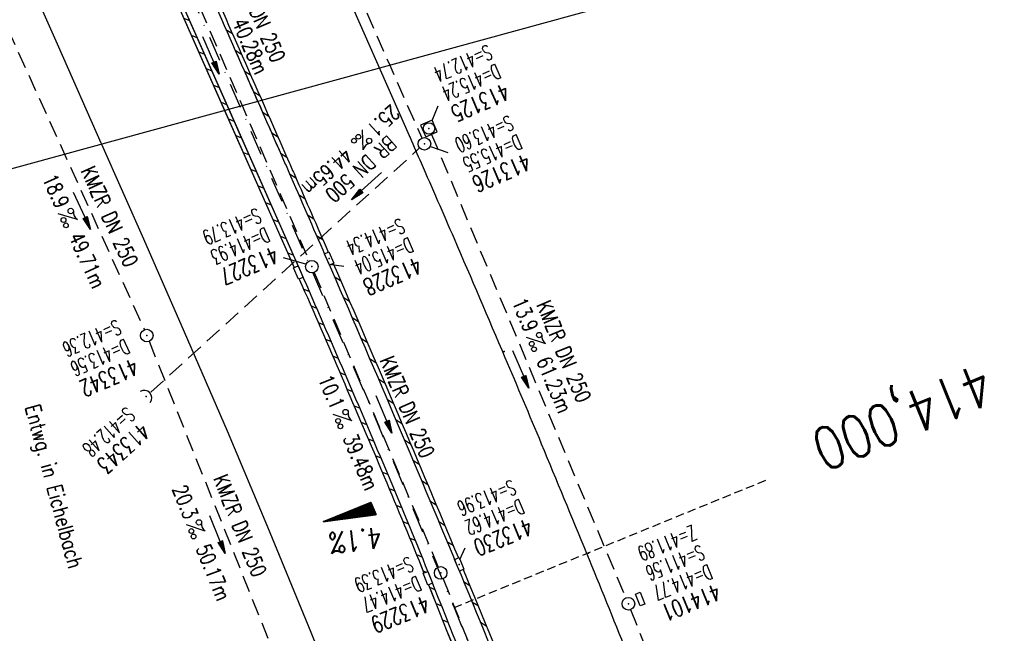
# Model space of a CAD drawing. Extents: x 447258 to 447844, y 441190 to 442763.
# Tile 4 of 30: x 447634 to 447751, y 441347 to 441420. Entities that reach past the tile are written whole.
import ezdxf
from ezdxf.enums import TextEntityAlignment as Align

# ---------------------------------------------------------------- set-up
doc = ezdxf.new("R2010")
doc.units = 0
doc.header["$LTSCALE"] = 2
doc.header["$MEASUREMENT"] = 0
for name, pattern in [('AUSGEZOGEN', [0]), ('GESTRICH-X2', [1.5, 1, -0.5]), ('GESTRICHELT', [0.75, 0.5, -0.25]), ('STRICHPT-X3', [3, 1.5, -0.75, 0, -0.75])]:
    doc.linetypes.add(name, pattern=pattern)
doc.layers.get('0').update_dxf_attribs({"linetype": 'AUSGEZOGEN'})
for name, color, linetype in [('ACHSE', 250, 'STRICHPT-X3'), ('FBR', 8, 'CONTINUOUS'), ('GEF', 7, 'CONTINUOUS'), ('HEKTOM', 250, 'GESTRICHELT'), ('KANAL', 7, 'GESTRICH-X2'), ('PFEIL', 7, 'CONTINUOUS'), ('PKT', 7, 'CONTINUOUS'), ('Planeinteilung', 6, 'CONTINUOUS'), ('RAHMEN', 250, 'AUSGEZOGEN'), ('SCHACHTNR', 6, 'CONTINUOUS'), ('SCHLITZRINNE', 8, 'AUSGEZOGEN'), ('SCHRIFT', 7, 'AUSGEZOGEN'), ('SCHSYMBOL', 7, 'AUSGEZOGEN'), ('TEXTO', 4, 'CONTINUOUS'), ('TEXTU', 4, 'CONTINUOUS')]:
    doc.layers.add(name, color=color, linetype=linetype)
doc.styles.add('ROMANS', font='romans.shx', dxfattribs={"width": 0.8})

# ---------------------------------------------------------------- blocks, each defined once
blk = doc.blocks.new('PROM')
blk.add_line((1.57, 1.82), (0.02, 0.02))
for centre, radius in [((0.32, 1.51), 0.317), ((0.94, 0.29), 0.283), ((1.64, 0.29), 0.283)]:
    blk.add_circle(centre, radius)
blk.add_arc((0.99, 2.68), 1.03, 239.1414, 303.3549)
blk = doc.blocks.new('PFEIL2')
at = {"color": 0}
for p, q in [((0.88, 0), (-2.4, -0.01)), ((0.88, -0.27), (0.88, 0.28)), ((0.88, 0.28), (2.43, 0.01)), ((0.91, 0.27), (0.88, 0.26)), ((0.97, 0.26), (0.88, 0.25)), ((1.02, 0.25), (0.88, 0.23)), ((1.07, 0.24), (0.88, 0.21)), ((1.13, 0.23), (0.88, 0.19)), ((1.18, 0.22), (0.88, 0.17)), ((1.24, 0.21), (0.88, 0.15)), ((1.29, 0.21), (0.88, 0.14)), ((1.34, 0.2), (0.88, 0.12)), ((1.4, 0.19), (0.88, 0.1)), ((1.45, 0.18), (0.88, 0.08)), ((1.51, 0.17), (0.88, 0.06)), ((1.56, 0.16), (0.88, 0.04)), ((1.61, 0.15), (0.88, 0.02)), ((1.67, 0.14), (0.88, 0.01)), ((1.72, 0.13), (0.88, -0.01)), ((1.78, 0.12), (0.88, -0.03)), ((1.83, 0.11), (0.88, -0.05)), ((1.88, 0.1), (0.88, -0.07)), ((1.94, 0.09), (0.88, -0.09)), ((2.05, 0.08), (0.88, -0.12)), ((1.99, 0.08), (0.88, -0.11)), ((2.1, 0.07), (0.88, -0.14)), ((2.15, 0.06), (0.88, -0.16)), ((2.21, 0.05), (0.88, -0.18)), ((2.26, 0.04), (0.88, -0.2)), ((2.32, 0.03), (0.88, -0.22)), ((2.37, 0.02), (0.88, -0.23)), ((2.42, 0.01), (0.88, -0.25)), ((2.43, 0.01), (0.88, -0.27))]:
    blk.add_line(p, q, dxfattribs=at)
blk = doc.blocks.new('GST')
at = {"color": 0}
blk.add_circle((0, 0), 0.75, dxfattribs=at)
blk.add_point((0, 0), dxfattribs=at)
blk = doc.blocks.new('10')
blk.add_blockref('GST', (0, 0))
blk = doc.blocks.new('42')
at = {"color": 0}
blk.add_arc((-0.02, -0.31), 0.91, 12.5363, 167.4637, dxfattribs=at)
blk.add_point((0, 0), dxfattribs=at)
blk = doc.blocks.new('13')
blk.add_lwpolyline([(0.76, 1.22), (-0.75, 1.22), (-0.75, 1.8), (0.76, 1.8)], close=True)
at = {"rotation": 180}
blk.add_blockref('GST', (0, 0), dxfattribs=at)
blk = doc.blocks.new('20')
blk.add_lwpolyline([(-0.75, -0.75), (0.75, -0.75), (0.75, 0.75), (-0.75, 0.75)], close=True)
blk.add_circle((0, 0), 0.676)
blk.add_point((0, 0))
blk = doc.blocks.new('30')
at = {"color": 0}
for p, q in [((-0.75, -0.29), (-0.75, 0.29)), ((-0.75, 0.29), (0.75, 0.29)), ((0.75, 0.29), (0.75, -0.29)), ((0.75, -0.29), (-0.75, -0.29))]:
    blk.add_line(p, q, dxfattribs=at)
blk.add_point((0, 0), dxfattribs=at)
blk = doc.blocks.new('*X5')
at = {"color": 0}
for p, q in [((725.83, 193.84), (727.44, 195.45)), ((725.83, 193.85), (727.43, 195.45)), ((725.83, 193.86), (727.42, 195.45)), ((725.83, 193.87), (727.41, 195.45)), ((725.83, 193.88), (727.4, 195.45)), ((725.83, 193.89), (727.39, 195.45)), ((725.83, 193.9), (727.38, 195.45)), ((725.83, 193.91), (727.37, 195.45)), ((725.83, 193.91), (727.37, 195.45)), ((725.83, 193.92), (727.36, 195.45)), ((725.83, 193.93), (727.35, 195.45)), ((725.83, 193.94), (727.34, 195.45)), ((725.83, 193.95), (727.33, 195.45)), ((725.83, 193.96), (727.32, 195.45)), ((725.83, 193.97), (727.31, 195.45)), ((725.83, 193.98), (727.3, 195.45)), ((725.83, 193.99), (727.29, 195.45)), ((725.83, 193.99), (727.29, 195.45)), ((725.83, 194), (727.28, 195.45)), ((725.83, 194.01), (727.27, 195.45)), ((725.83, 194.02), (727.26, 195.45)), ((725.83, 194.03), (727.25, 195.45)), ((725.83, 194.04), (727.24, 195.45)), ((725.83, 194.05), (727.23, 195.45)), ((725.83, 194.06), (727.22, 195.45)), ((725.83, 194.06), (727.21, 195.45)), ((725.83, 194.07), (727.21, 195.45)), ((725.83, 194.08), (727.2, 195.45)), ((725.83, 194.09), (727.19, 195.45)), ((725.83, 194.1), (727.18, 195.45)), ((725.83, 194.11), (727.17, 195.45)), ((725.83, 194.12), (727.16, 195.45)), ((725.83, 194.13), (727.15, 195.45)), ((725.83, 194.14), (727.14, 195.45)), ((725.83, 194.14), (727.14, 195.45)), ((725.83, 194.15), (727.13, 195.45)), ((725.83, 194.16), (727.12, 195.45)), ((725.83, 194.17), (727.11, 195.45)), ((725.83, 194.18), (727.1, 195.45)), ((725.83, 194.19), (727.09, 195.45)), ((725.83, 194.2), (727.08, 195.45)), ((725.83, 194.21), (727.07, 195.45)), ((725.83, 194.21), (727.06, 195.45)), ((725.83, 194.22), (727.06, 195.45)), ((725.83, 194.23), (727.05, 195.45)), ((725.83, 194.24), (727.04, 195.45)), ((725.83, 194.25), (727.03, 195.45)), ((725.83, 194.26), (727.02, 195.45)), ((725.83, 194.27), (727.01, 195.45)), ((725.83, 194.28), (727, 195.45)), ((725.83, 194.29), (726.99, 195.45)), ((725.83, 194.29), (726.99, 195.45)), ((725.83, 194.3), (726.98, 195.45)), ((725.83, 194.31), (726.97, 195.45)), ((725.83, 194.32), (726.96, 195.45)), ((725.83, 194.33), (726.95, 195.45)), ((725.83, 194.34), (726.94, 195.45)), ((725.83, 194.35), (726.93, 195.45)), ((725.83, 194.36), (726.92, 195.45)), ((725.83, 194.37), (726.91, 195.45)), ((725.83, 194.37), (726.91, 195.45)), ((725.83, 194.38), (726.9, 195.45)), ((725.83, 194.39), (726.89, 195.45)), ((725.83, 194.4), (726.88, 195.45)), ((725.83, 194.41), (726.87, 195.45)), ((725.83, 194.42), (726.86, 195.45)), ((725.83, 194.43), (726.85, 195.45)), ((725.83, 194.44), (726.84, 195.45)), ((725.83, 194.44), (726.83, 195.45)), ((725.83, 194.45), (726.83, 195.45)), ((725.83, 194.46), (726.82, 195.45)), ((725.83, 194.47), (726.81, 195.45)), ((725.83, 194.48), (726.8, 195.45)), ((725.83, 194.49), (726.79, 195.45)), ((725.83, 194.5), (726.78, 195.45)), ((725.83, 194.51), (726.77, 195.45)), ((725.83, 194.52), (726.76, 195.45)), ((725.83, 194.52), (726.76, 195.45)), ((725.83, 194.53), (726.75, 195.45)), ((725.83, 194.54), (726.74, 195.45)), ((725.83, 194.55), (726.73, 195.45)), ((725.83, 194.56), (726.72, 195.45)), ((725.83, 194.57), (726.71, 195.45)), ((725.83, 194.58), (726.7, 195.45)), ((725.83, 194.59), (726.69, 195.45)), ((725.83, 194.59), (726.68, 195.45)), ((725.83, 194.6), (726.68, 195.45)), ((725.83, 194.61), (726.67, 195.45)), ((725.83, 194.62), (726.66, 195.45)), ((725.83, 194.63), (726.65, 195.45)), ((725.83, 194.64), (726.64, 195.45)), ((725.83, 194.65), (726.63, 195.45)), ((725.83, 194.66), (726.62, 195.45)), ((725.83, 194.67), (726.61, 195.45)), ((725.83, 194.67), (726.61, 195.45)), ((725.83, 194.68), (726.6, 195.45)), ((725.83, 194.69), (726.59, 195.45)), ((725.83, 194.7), (726.58, 195.45)), ((725.83, 194.71), (726.57, 195.45)), ((725.83, 194.72), (726.56, 195.45)), ((725.83, 194.73), (726.55, 195.45)), ((725.83, 194.74), (726.54, 195.45)), ((725.83, 194.75), (726.53, 195.45)), ((725.83, 194.75), (726.53, 195.45)), ((725.83, 194.76), (726.52, 195.45)), ((725.83, 194.77), (726.51, 195.45)), ((725.83, 194.78), (726.5, 195.45)), ((725.83, 194.79), (726.49, 195.45)), ((725.83, 194.8), (726.48, 195.45)), ((725.83, 194.81), (726.47, 195.45)), ((725.83, 194.82), (726.46, 195.45)), ((725.83, 194.82), (726.45, 195.45)), ((725.83, 194.83), (726.45, 195.45)), ((725.83, 194.84), (726.44, 195.45)), ((725.83, 194.85), (726.43, 195.45)), ((725.83, 194.86), (726.42, 195.45)), ((725.83, 194.87), (726.41, 195.45)), ((725.83, 194.88), (726.4, 195.45)), ((725.83, 194.89), (726.39, 195.45)), ((725.83, 194.9), (726.38, 195.45)), ((725.83, 194.9), (726.38, 195.45)), ((725.83, 194.91), (726.37, 195.45)), ((725.83, 194.92), (726.36, 195.45)), ((725.83, 194.93), (726.35, 195.45)), ((725.83, 194.94), (726.34, 195.45)), ((725.83, 194.95), (726.33, 195.45)), ((725.83, 194.96), (726.32, 195.45)), ((725.83, 194.97), (726.31, 195.45)), ((725.83, 194.98), (726.3, 195.45)), ((725.83, 194.98), (726.3, 195.45)), ((725.83, 194.99), (726.29, 195.45)), ((725.83, 195), (726.28, 195.45)), ((725.83, 195.01), (726.27, 195.45)), ((725.83, 195.02), (726.26, 195.45)), ((725.83, 195.03), (726.25, 195.45)), ((725.83, 195.04), (726.24, 195.45)), ((725.83, 195.05), (726.23, 195.45)), ((725.83, 195.05), (726.22, 195.45)), ((725.83, 195.06), (726.22, 195.45)), ((725.83, 195.07), (726.21, 195.45)), ((725.83, 195.08), (726.2, 195.45)), ((725.83, 195.09), (726.19, 195.45)), ((725.83, 195.1), (726.18, 195.45)), ((725.83, 195.11), (726.17, 195.45)), ((725.83, 195.12), (726.16, 195.45)), ((725.83, 195.13), (726.15, 195.45)), ((725.83, 195.13), (726.15, 195.45)), ((725.83, 195.14), (726.14, 195.45)), ((725.83, 195.15), (726.13, 195.45)), ((725.83, 195.16), (726.12, 195.45)), ((725.83, 195.17), (726.11, 195.45)), ((725.83, 195.18), (726.1, 195.45)), ((725.83, 195.19), (726.09, 195.45)), ((725.83, 195.2), (726.08, 195.45)), ((725.83, 195.2), (726.07, 195.45)), ((725.83, 195.21), (726.07, 195.45)), ((725.83, 195.22), (726.06, 195.45)), ((725.83, 195.23), (726.05, 195.45)), ((725.83, 195.24), (726.04, 195.45)), ((725.83, 195.25), (726.03, 195.45)), ((725.83, 195.26), (726.02, 195.45)), ((725.83, 195.27), (726.01, 195.45)), ((725.83, 195.28), (726, 195.45)), ((725.83, 195.28), (726, 195.45)), ((725.83, 195.29), (725.99, 195.45)), ((725.83, 195.3), (725.98, 195.45)), ((725.83, 195.31), (725.97, 195.45)), ((725.83, 195.32), (725.96, 195.45)), ((725.83, 195.33), (725.95, 195.45)), ((725.83, 195.34), (725.94, 195.45)), ((725.83, 195.35), (725.93, 195.45)), ((725.83, 195.36), (725.92, 195.45)), ((725.83, 195.36), (725.92, 195.45)), ((725.83, 195.37), (725.91, 195.45)), ((725.83, 195.38), (725.9, 195.45)), ((725.83, 195.39), (725.89, 195.45)), ((725.83, 195.4), (725.88, 195.45)), ((725.83, 195.41), (725.87, 195.45)), ((725.83, 195.42), (725.86, 195.45)), ((725.83, 195.43), (725.85, 195.45)), ((725.83, 195.43), (725.84, 195.45)), ((725.83, 195.44), (725.84, 195.45)), ((725.83, 193.83), (727.43, 195.43)), ((725.83, 193.82), (727.43, 195.42)), ((725.83, 193.81), (727.43, 195.41)), ((725.83, 193.8), (727.42, 195.4)), ((725.83, 193.79), (727.42, 195.38)), ((725.83, 193.78), (727.42, 195.37)), ((725.83, 193.77), (727.41, 195.36)), ((725.83, 193.76), (727.41, 195.35)), ((725.83, 193.76), (727.41, 195.34)), ((725.83, 193.75), (727.4, 195.32)), ((725.83, 193.74), (727.4, 195.31)), ((725.83, 193.73), (727.4, 195.3)), ((725.83, 193.72), (727.4, 195.29)), ((725.83, 193.71), (727.39, 195.28)), ((725.83, 193.7), (727.39, 195.26)), ((725.83, 193.69), (727.39, 195.25)), ((725.83, 193.68), (727.38, 195.24)), ((725.83, 193.68), (727.38, 195.23)), ((725.83, 193.67), (727.38, 195.22)), ((725.83, 193.66), (727.37, 195.2)), ((725.83, 193.65), (727.37, 195.19)), ((725.83, 193.64), (727.37, 195.18)), ((725.83, 193.63), (727.36, 195.17)), ((725.83, 193.62), (727.36, 195.16)), ((725.83, 193.61), (727.36, 195.14)), ((725.83, 193.61), (727.35, 195.13)), ((725.83, 193.6), (727.35, 195.12)), ((725.83, 193.59), (727.35, 195.11)), ((725.83, 193.58), (727.34, 195.1)), ((725.83, 193.57), (727.34, 195.08)), ((725.83, 193.56), (727.34, 195.07)), ((725.83, 193.55), (727.34, 195.06)), ((725.83, 193.54), (727.33, 195.05)), ((725.83, 193.53), (727.33, 195.04)), ((725.83, 193.53), (727.33, 195.02)), ((725.83, 193.52), (727.32, 195.01)), ((725.83, 193.51), (727.32, 195)), ((725.83, 193.5), (727.32, 194.99)), ((725.83, 193.49), (727.31, 194.98)), ((725.83, 193.48), (727.31, 194.96)), ((725.83, 193.47), (727.31, 194.95)), ((725.83, 193.46), (727.3, 194.94)), ((725.83, 193.45), (727.3, 194.93)), ((725.83, 193.45), (727.3, 194.92)), ((725.83, 193.44), (727.29, 194.91)), ((725.83, 193.43), (727.29, 194.89)), ((725.83, 193.42), (727.29, 194.88)), ((725.83, 193.41), (727.29, 194.87)), ((725.83, 193.4), (727.28, 194.86)), ((725.83, 193.39), (727.28, 194.85)), ((725.83, 193.38), (727.28, 194.83)), ((725.83, 193.38), (727.27, 194.82)), ((725.83, 193.37), (727.27, 194.81)), ((725.83, 193.36), (727.27, 194.8)), ((725.83, 193.35), (727.26, 194.79)), ((725.83, 193.34), (727.26, 194.77)), ((725.83, 193.33), (727.26, 194.76)), ((725.83, 193.32), (727.25, 194.75)), ((725.83, 193.31), (727.25, 194.74)), ((725.83, 193.3), (727.25, 194.73)), ((725.83, 193.3), (727.24, 194.71)), ((725.83, 193.29), (727.24, 194.7)), ((725.83, 193.28), (727.24, 194.69)), ((725.83, 193.27), (727.23, 194.68)), ((725.83, 193.26), (727.23, 194.67)), ((725.83, 193.25), (727.23, 194.65)), ((725.83, 193.24), (727.23, 194.64)), ((725.83, 193.23), (727.22, 194.63)), ((725.83, 193.22), (727.22, 194.62)), ((725.83, 193.22), (727.22, 194.61)), ((725.83, 193.21), (727.21, 194.59)), ((725.83, 193.2), (727.21, 194.58)), ((725.83, 193.19), (727.21, 194.57)), ((725.83, 193.18), (727.2, 194.56)), ((725.83, 193.17), (727.2, 194.55)), ((725.83, 193.16), (727.2, 194.53)), ((725.83, 193.15), (727.19, 194.52)), ((725.83, 193.15), (727.19, 194.51)), ((725.83, 193.14), (727.19, 194.5)), ((725.83, 193.13), (727.18, 194.49)), ((725.83, 193.12), (727.18, 194.47)), ((725.83, 193.11), (727.18, 194.46)), ((725.83, 193.1), (727.17, 194.45)), ((725.83, 193.09), (727.17, 194.44)), ((725.83, 193.08), (727.17, 194.43)), ((725.83, 193.07), (727.17, 194.41)), ((725.83, 193.07), (727.16, 194.4)), ((725.83, 193.06), (727.16, 194.39)), ((725.83, 193.05), (727.16, 194.38)), ((725.83, 193.04), (727.15, 194.37)), ((725.83, 193.03), (727.15, 194.35)), ((725.83, 193.02), (727.15, 194.34)), ((725.83, 193.01), (727.14, 194.33)), ((725.83, 193), (727.14, 194.32)), ((725.83, 193), (727.14, 194.31)), ((725.83, 192.99), (727.13, 194.29)), ((725.83, 192.98), (727.13, 194.28)), ((725.83, 192.97), (727.13, 194.27)), ((725.83, 192.96), (727.12, 194.26)), ((725.83, 192.95), (727.12, 194.25)), ((725.83, 192.94), (727.12, 194.23)), ((725.83, 192.93), (727.11, 194.22)), ((725.83, 192.92), (727.11, 194.21)), ((725.83, 192.92), (727.11, 194.2)), ((725.83, 192.91), (727.11, 194.19)), ((725.83, 192.9), (727.1, 194.17)), ((725.83, 192.89), (727.1, 194.16)), ((725.83, 192.88), (727.1, 194.15)), ((725.83, 192.87), (727.09, 194.14)), ((725.83, 192.86), (727.09, 194.13)), ((725.83, 192.85), (727.09, 194.11)), ((725.83, 192.84), (727.08, 194.1)), ((725.83, 192.84), (727.08, 194.09)), ((725.83, 192.83), (727.08, 194.08)), ((725.83, 192.82), (727.07, 194.07)), ((725.83, 192.81), (727.07, 194.05)), ((725.83, 192.8), (727.07, 194.04)), ((725.83, 192.79), (727.06, 194.03)), ((725.83, 192.78), (727.06, 194.02)), ((725.83, 192.77), (727.06, 194.01)), ((725.83, 192.77), (727.05, 193.99)), ((725.83, 192.76), (727.05, 193.98)), ((725.83, 192.75), (727.05, 193.97)), ((725.83, 192.74), (727.05, 193.96)), ((725.83, 192.73), (727.04, 193.95)), ((725.83, 192.72), (727.04, 193.93)), ((725.83, 192.71), (727.04, 193.92)), ((725.83, 192.7), (727.03, 193.91)), ((725.83, 192.69), (727.03, 193.9)), ((725.83, 192.69), (727.03, 193.89)), ((725.83, 192.68), (727.02, 193.87)), ((725.83, 192.67), (727.02, 193.86)), ((725.83, 192.66), (727.02, 193.85)), ((725.83, 192.65), (727.01, 193.84)), ((725.83, 192.64), (727.01, 193.83)), ((725.83, 192.63), (727.01, 193.81)), ((725.83, 192.62), (727, 193.8)), ((725.83, 192.62), (727, 193.79)), ((725.83, 192.61), (727, 193.78)), ((725.83, 192.6), (726.99, 193.77)), ((725.83, 192.59), (726.99, 193.75)), ((725.83, 192.58), (726.99, 193.74)), ((725.83, 192.57), (726.99, 193.73)), ((725.83, 192.56), (726.98, 193.72)), ((725.83, 192.55), (726.98, 193.71)), ((725.83, 192.54), (726.98, 193.69)), ((725.83, 192.54), (726.97, 193.68)), ((725.83, 192.53), (726.97, 193.67)), ((725.83, 192.52), (726.97, 193.66)), ((725.83, 192.51), (726.96, 193.65)), ((725.83, 192.5), (726.96, 193.63)), ((725.83, 192.49), (726.96, 193.62)), ((725.83, 192.48), (726.95, 193.61)), ((725.83, 192.47), (726.95, 193.6)), ((725.83, 192.46), (726.95, 193.59)), ((725.83, 192.46), (726.94, 193.57)), ((725.83, 192.45), (726.94, 193.56)), ((725.83, 192.44), (726.94, 193.55)), ((725.83, 192.43), (726.94, 193.54)), ((725.83, 192.42), (726.93, 193.53)), ((725.83, 192.41), (726.93, 193.51)), ((725.83, 192.4), (726.93, 193.5)), ((725.83, 192.39), (726.92, 193.49)), ((725.83, 192.39), (726.92, 193.48)), ((725.83, 192.38), (726.92, 193.47)), ((725.83, 192.37), (726.91, 193.45)), ((725.83, 192.36), (726.91, 193.44)), ((725.83, 192.35), (726.91, 193.43)), ((725.83, 192.34), (726.9, 193.42)), ((725.83, 192.33), (726.9, 193.41)), ((725.83, 192.32), (726.9, 193.39)), ((725.83, 192.31), (726.89, 193.38)), ((725.83, 192.31), (726.89, 193.37)), ((725.83, 192.3), (726.89, 193.36)), ((725.83, 192.29), (726.88, 193.35)), ((725.83, 192.28), (726.88, 193.33)), ((725.83, 192.27), (726.88, 193.32)), ((725.83, 192.26), (726.88, 193.31)), ((725.83, 192.25), (726.87, 193.3)), ((725.83, 192.24), (726.87, 193.29)), ((725.83, 192.24), (726.87, 193.27)), ((725.83, 192.23), (726.86, 193.26)), ((725.83, 192.22), (726.86, 193.25)), ((725.83, 192.21), (726.86, 193.24)), ((725.83, 192.2), (726.85, 193.23)), ((725.83, 192.19), (726.85, 193.21)), ((725.83, 192.18), (726.85, 193.2)), ((725.83, 192.17), (726.84, 193.19)), ((725.83, 192.16), (726.84, 193.18)), ((725.83, 192.16), (726.84, 193.17)), ((725.83, 192.15), (726.83, 193.15)), ((725.83, 192.14), (726.83, 193.14)), ((725.83, 192.13), (726.83, 193.13)), ((725.83, 192.12), (726.82, 193.12)), ((725.83, 192.11), (726.82, 193.11)), ((725.83, 192.1), (726.82, 193.09)), ((725.83, 192.09), (726.82, 193.08)), ((725.83, 192.08), (726.81, 193.07)), ((725.83, 192.08), (726.81, 193.06)), ((725.83, 192.07), (726.81, 193.05)), ((725.83, 192.06), (726.8, 193.03)), ((725.83, 192.05), (726.8, 193.02)), ((725.83, 192.04), (726.8, 193.01)), ((725.83, 192.03), (726.79, 193)), ((725.83, 192.02), (726.79, 192.99)), ((725.83, 192.01), (726.79, 192.97)), ((725.83, 192.01), (726.78, 192.96)), ((725.83, 192), (726.78, 192.95)), ((725.83, 191.99), (726.78, 192.94)), ((725.83, 191.98), (726.77, 192.93)), ((725.83, 191.97), (726.77, 192.91)), ((725.83, 191.96), (726.77, 192.9)), ((725.83, 191.95), (726.76, 192.89)), ((725.83, 191.94), (726.76, 192.88)), ((725.83, 191.93), (726.76, 192.87)), ((725.83, 191.93), (726.76, 192.85)), ((725.83, 191.92), (726.75, 192.84)), ((725.83, 191.91), (726.75, 192.83)), ((725.83, 191.9), (726.75, 192.82)), ((725.83, 191.89), (726.74, 192.81)), ((725.83, 191.88), (726.74, 192.79)), ((725.83, 191.87), (726.74, 192.78)), ((725.83, 191.86), (726.73, 192.77)), ((725.83, 191.85), (726.73, 192.76)), ((725.83, 191.85), (726.73, 192.75)), ((725.83, 191.84), (726.72, 192.73)), ((725.83, 191.83), (726.72, 192.72)), ((725.83, 191.82), (726.72, 192.71)), ((725.83, 191.81), (726.71, 192.7)), ((725.83, 191.8), (726.71, 192.69)), ((725.83, 191.79), (726.71, 192.67)), ((725.83, 191.78), (726.7, 192.66)), ((725.83, 191.78), (726.7, 192.65)), ((725.83, 191.77), (726.7, 192.64)), ((725.83, 191.76), (726.7, 192.63)), ((725.83, 191.75), (726.69, 192.61)), ((725.83, 191.74), (726.69, 192.6)), ((725.83, 191.73), (726.69, 192.59)), ((725.83, 191.72), (726.68, 192.58)), ((725.83, 191.71), (726.68, 192.57)), ((725.83, 191.7), (726.68, 192.55)), ((725.83, 191.7), (726.67, 192.54)), ((725.83, 191.69), (726.67, 192.53)), ((725.83, 191.68), (726.67, 192.52)), ((725.83, 191.67), (726.66, 192.51)), ((725.83, 191.66), (726.66, 192.49)), ((725.83, 191.65), (726.66, 192.48)), ((725.83, 191.64), (726.65, 192.47)), ((725.83, 191.63), (726.65, 192.46)), ((725.83, 191.63), (726.65, 192.45)), ((725.83, 191.62), (726.64, 192.43)), ((725.83, 191.61), (726.64, 192.42)), ((725.83, 191.6), (726.64, 192.41)), ((725.83, 191.59), (726.64, 192.4)), ((725.83, 191.58), (726.63, 192.39)), ((725.83, 191.57), (726.63, 192.37)), ((725.83, 191.56), (726.63, 192.36)), ((725.83, 191.55), (726.62, 192.35)), ((725.83, 191.55), (726.62, 192.34)), ((725.83, 191.54), (726.62, 192.33)), ((725.83, 191.53), (726.61, 192.31)), ((725.83, 191.52), (726.61, 192.3)), ((725.83, 191.51), (726.61, 192.29)), ((725.83, 191.5), (726.6, 192.28)), ((725.83, 191.49), (726.6, 192.27)), ((725.83, 191.48), (726.6, 192.25)), ((725.83, 191.47), (726.59, 192.24)), ((725.83, 191.47), (726.59, 192.23)), ((725.83, 191.46), (726.59, 192.22)), ((725.83, 191.45), (726.59, 192.21)), ((725.83, 191.44), (726.58, 192.19)), ((725.83, 191.43), (726.58, 192.18)), ((725.83, 191.42), (726.58, 192.17)), ((725.83, 191.41), (726.57, 192.16)), ((725.83, 191.4), (726.57, 192.15)), ((725.83, 191.4), (726.57, 192.13)), ((725.83, 191.39), (726.56, 192.12)), ((725.83, 191.38), (726.56, 192.11)), ((725.83, 191.37), (726.56, 192.1)), ((725.83, 191.36), (726.55, 192.09)), ((725.83, 191.35), (726.55, 192.07)), ((725.83, 191.34), (726.55, 192.06)), ((725.83, 191.33), (726.54, 192.05)), ((725.83, 191.32), (726.54, 192.04)), ((725.83, 191.32), (726.54, 192.03)), ((725.83, 191.31), (726.53, 192.01)), ((725.83, 191.3), (726.53, 192)), ((725.83, 191.29), (726.53, 191.99)), ((725.83, 191.28), (726.53, 191.98)), ((725.83, 191.27), (726.52, 191.97)), ((725.83, 191.26), (726.52, 191.95)), ((725.83, 191.25), (726.52, 191.94)), ((725.83, 191.25), (726.51, 191.93)), ((725.83, 191.24), (726.51, 191.92)), ((725.83, 191.23), (726.51, 191.91)), ((725.83, 191.22), (726.5, 191.89)), ((725.83, 191.21), (726.5, 191.88)), ((725.83, 191.2), (726.5, 191.87)), ((725.83, 191.19), (726.49, 191.86)), ((725.83, 191.18), (726.49, 191.85)), ((725.83, 191.17), (726.49, 191.84)), ((725.83, 191.17), (726.48, 191.82)), ((725.83, 191.16), (726.48, 191.81)), ((725.83, 191.15), (726.48, 191.8)), ((725.83, 191.14), (726.47, 191.79)), ((725.83, 191.13), (726.47, 191.78)), ((725.83, 191.12), (726.47, 191.76)), ((725.83, 191.11), (726.47, 191.75)), ((725.83, 191.1), (726.46, 191.74)), ((725.83, 191.09), (726.46, 191.73)), ((725.83, 191.09), (726.46, 191.72)), ((725.83, 191.08), (726.45, 191.7)), ((725.83, 191.07), (726.45, 191.69)), ((725.83, 191.06), (726.45, 191.68)), ((725.83, 191.05), (726.44, 191.67)), ((725.83, 191.04), (726.44, 191.66)), ((725.83, 191.03), (726.44, 191.64)), ((725.83, 191.02), (726.43, 191.63)), ((725.83, 191.02), (726.43, 191.62)), ((725.83, 191.01), (726.43, 191.61)), ((725.83, 191), (726.42, 191.6)), ((725.83, 190.99), (726.42, 191.58)), ((725.83, 190.98), (726.42, 191.57)), ((725.83, 190.97), (726.41, 191.56)), ((725.83, 190.96), (726.41, 191.55)), ((725.83, 190.95), (726.41, 191.54)), ((725.83, 190.94), (726.41, 191.52)), ((725.83, 190.94), (726.4, 191.51)), ((725.83, 190.93), (726.4, 191.5)), ((725.83, 190.92), (726.4, 191.49)), ((725.83, 190.91), (726.39, 191.48)), ((725.83, 190.9), (726.39, 191.46)), ((725.83, 190.89), (726.39, 191.45)), ((725.83, 190.88), (726.38, 191.44)), ((725.83, 190.87), (726.38, 191.43)), ((725.83, 190.87), (726.38, 191.42)), ((725.83, 190.86), (726.37, 191.4)), ((725.83, 190.85), (726.37, 191.39)), ((725.83, 190.84), (726.37, 191.38)), ((725.83, 190.83), (726.36, 191.37)), ((725.83, 190.82), (726.36, 191.36)), ((725.83, 190.81), (726.36, 191.34)), ((725.83, 190.8), (726.35, 191.33)), ((725.83, 190.79), (726.35, 191.32)), ((725.83, 190.79), (726.35, 191.31)), ((725.83, 190.78), (726.35, 191.3)), ((725.83, 190.77), (726.34, 191.28)), ((725.83, 190.76), (726.34, 191.27)), ((725.83, 190.75), (726.34, 191.26)), ((725.83, 190.74), (726.33, 191.25)), ((725.83, 190.73), (726.33, 191.24)), ((725.83, 190.72), (726.33, 191.22)), ((725.83, 190.71), (726.32, 191.21)), ((725.83, 190.71), (726.32, 191.2)), ((725.83, 190.7), (726.32, 191.19)), ((725.83, 190.69), (726.31, 191.18)), ((725.83, 190.68), (726.31, 191.16)), ((725.83, 190.67), (726.31, 191.15)), ((725.83, 190.66), (726.3, 191.14)), ((725.83, 190.65), (726.3, 191.13)), ((725.83, 190.64), (726.3, 191.12)), ((725.83, 190.64), (726.29, 191.1)), ((725.83, 190.63), (726.29, 191.09)), ((725.83, 190.62), (726.29, 191.08)), ((725.83, 190.61), (726.29, 191.07)), ((725.83, 190.6), (726.28, 191.06)), ((725.83, 190.59), (726.28, 191.04)), ((725.83, 190.58), (726.28, 191.03)), ((725.83, 190.57), (726.27, 191.02)), ((725.83, 190.56), (726.27, 191.01)), ((725.83, 190.56), (726.27, 191)), ((725.83, 190.55), (726.26, 190.98)), ((725.83, 190.54), (726.26, 190.97)), ((725.83, 190.53), (726.26, 190.96)), ((725.83, 190.52), (726.25, 190.95)), ((725.83, 190.51), (726.25, 190.94)), ((725.83, 190.5), (726.25, 190.92)), ((725.83, 190.49), (726.24, 190.91)), ((725.83, 190.48), (726.24, 190.9)), ((725.83, 190.48), (726.24, 190.89)), ((725.83, 190.47), (726.24, 190.88)), ((725.83, 190.46), (726.23, 190.86)), ((725.83, 190.45), (726.23, 190.85)), ((725.83, 190.44), (726.23, 190.84)), ((725.83, 190.43), (726.22, 190.83)), ((725.83, 190.42), (726.22, 190.82)), ((725.83, 190.41), (726.22, 190.8)), ((725.83, 190.41), (726.21, 190.79)), ((725.83, 190.4), (726.21, 190.78)), ((725.83, 190.39), (726.21, 190.77)), ((725.83, 190.38), (726.2, 190.76)), ((725.83, 190.37), (726.2, 190.74)), ((725.83, 190.36), (726.2, 190.73)), ((725.83, 190.35), (726.19, 190.72)), ((725.83, 190.34), (726.19, 190.71)), ((725.83, 190.33), (726.19, 190.7)), ((725.83, 190.33), (726.18, 190.68)), ((725.83, 190.32), (726.18, 190.67)), ((725.83, 190.31), (726.18, 190.66)), ((725.83, 190.3), (726.18, 190.65)), ((725.83, 190.29), (726.17, 190.64)), ((725.83, 190.28), (726.17, 190.62)), ((725.83, 190.27), (726.17, 190.61)), ((725.83, 190.26), (726.16, 190.6)), ((725.83, 190.26), (726.16, 190.59)), ((725.83, 190.25), (726.16, 190.58)), ((725.83, 190.24), (726.15, 190.56)), ((725.83, 190.23), (726.15, 190.55)), ((725.83, 190.22), (726.15, 190.54)), ((725.83, 190.21), (726.14, 190.53)), ((725.83, 190.2), (726.14, 190.52)), ((725.83, 190.19), (726.14, 190.5)), ((725.83, 190.18), (726.13, 190.49)), ((725.83, 190.18), (726.13, 190.48)), ((725.83, 190.17), (726.13, 190.47)), ((725.83, 190.16), (726.12, 190.46)), ((725.83, 190.15), (726.12, 190.44)), ((725.83, 190.14), (726.12, 190.43)), ((725.83, 190.13), (726.12, 190.42)), ((725.83, 190.12), (726.11, 190.41)), ((725.83, 190.11), (726.11, 190.4)), ((725.83, 190.1), (726.11, 190.38)), ((725.83, 190.1), (726.1, 190.37)), ((725.83, 190.09), (726.1, 190.36)), ((725.83, 190.08), (726.1, 190.35)), ((725.83, 190.07), (726.09, 190.34)), ((725.83, 190.06), (726.09, 190.32)), ((725.83, 190.05), (726.09, 190.31)), ((725.83, 190.04), (726.08, 190.3)), ((725.83, 190.03), (726.08, 190.29)), ((725.83, 190.03), (726.08, 190.28)), ((725.83, 190.02), (726.07, 190.26)), ((725.83, 190.01), (726.07, 190.25)), ((725.83, 190), (726.07, 190.24)), ((725.83, 189.99), (726.06, 190.23)), ((725.83, 189.98), (726.06, 190.22)), ((725.83, 189.97), (726.06, 190.2)), ((725.83, 189.96), (726.06, 190.19)), ((725.83, 189.95), (726.05, 190.18)), ((725.83, 189.95), (726.05, 190.17)), ((725.83, 189.94), (726.05, 190.16)), ((725.83, 189.93), (726.04, 190.14)), ((725.83, 189.92), (726.04, 190.13)), ((725.83, 189.91), (726.04, 190.12)), ((725.83, 189.9), (726.03, 190.11)), ((725.83, 189.89), (726.03, 190.1)), ((725.83, 189.88), (726.03, 190.08)), ((725.83, 189.88), (726.02, 190.07)), ((725.83, 189.87), (726.02, 190.06)), ((725.83, 189.86), (726.02, 190.05)), ((725.83, 189.85), (726.01, 190.04)), ((725.83, 189.84), (726.01, 190.02)), ((725.83, 189.83), (726.01, 190.01)), ((725.83, 189.82), (726, 190)), ((725.83, 189.81), (726, 189.99)), ((725.83, 189.8), (726, 189.98)), ((725.83, 189.8), (726, 189.96)), ((725.83, 189.79), (725.99, 189.95)), ((725.83, 189.78), (725.99, 189.94)), ((725.83, 189.77), (725.99, 189.93)), ((725.83, 189.76), (725.98, 189.92)), ((725.83, 189.75), (725.98, 189.9)), ((725.83, 189.74), (725.98, 189.89)), ((725.83, 189.73), (725.97, 189.88)), ((725.83, 189.72), (725.97, 189.87)), ((725.83, 189.72), (725.97, 189.86)), ((725.83, 189.71), (725.96, 189.84)), ((725.83, 189.7), (725.96, 189.83)), ((725.83, 189.69), (725.96, 189.82)), ((725.83, 189.68), (725.95, 189.81)), ((725.83, 189.67), (725.95, 189.8)), ((725.83, 189.66), (725.95, 189.78)), ((725.83, 189.65), (725.94, 189.77)), ((725.83, 189.65), (725.94, 189.76)), ((725.83, 189.64), (725.94, 189.75)), ((725.83, 189.63), (725.94, 189.74)), ((725.83, 189.62), (725.93, 189.72)), ((725.83, 189.61), (725.93, 189.71)), ((725.83, 189.6), (725.93, 189.7)), ((725.83, 189.59), (725.92, 189.69)), ((725.83, 189.58), (725.92, 189.68)), ((725.83, 189.57), (725.92, 189.66)), ((725.83, 189.57), (725.91, 189.65)), ((725.83, 189.56), (725.91, 189.64)), ((725.83, 189.55), (725.91, 189.63)), ((725.83, 189.54), (725.9, 189.62)), ((725.83, 189.53), (725.9, 189.6)), ((725.83, 189.52), (725.9, 189.59)), ((725.83, 189.51), (725.89, 189.58)), ((725.83, 189.5), (725.89, 189.57)), ((725.83, 189.49), (725.89, 189.56)), ((725.83, 189.49), (725.89, 189.54)), ((725.83, 189.48), (725.88, 189.53)), ((725.83, 189.47), (725.88, 189.52)), ((725.83, 189.46), (725.88, 189.51)), ((725.83, 189.45), (725.87, 189.5)), ((725.83, 189.44), (725.87, 189.48)), ((725.83, 189.43), (725.87, 189.47)), ((725.83, 189.42), (725.86, 189.46)), ((725.83, 189.42), (725.86, 189.45)), ((725.83, 189.41), (725.86, 189.44)), ((725.83, 189.4), (725.85, 189.42)), ((725.83, 189.39), (725.85, 189.41)), ((725.83, 189.38), (725.85, 189.4)), ((725.83, 189.37), (725.84, 189.39)), ((725.83, 189.36), (725.84, 189.38)), ((725.83, 189.35), (725.84, 189.36)), ((725.83, 189.34), (725.83, 189.35)), ((725.83, 189.34), (725.83, 189.34))]:
    blk.add_line(p, q, dxfattribs=at)
blk = doc.blocks.new('GEF')
at = {"color": 0}
for p, q in [((0.01, 0.02), (0.01, 6.15)), ((1.62, 6.15), (0.01, 0.02)), ((0.01, 6.15), (1.62, 6.15))]:
    blk.add_line(p, q, dxfattribs=at)
blk.add_blockref('*X5', (-725.82, -189.3), dxfattribs=at)
blk = doc.blocks.new('1135297')
at = {"layer": 'RAHMEN'}
blk.add_line((950, 5), (950, 292), dxfattribs=at)

msp = doc.modelspace()

# ---------------------------------------------------------------- linework, layer by layer
at = {"layer": 'ACHSE', "flags": 128}
msp.add_lwpolyline([(447409.94, 442326.51), (447413.15, 442307.54), (447425.67, 442233.59), (447425.83, 442232.62), (447438.19, 442159.65), (447454.89, 442061.05), (447459.06, 442036.4), (447463.24, 442011.75), (447464.54, 442004.06), (447467.48, 441987.11), (447472.02, 441962.53), (447476.87, 441938), (447482.02, 441913.54), (447487.48, 441889.14), (447493.24, 441864.82), (447499.3, 441840.56), (447505.67, 441816.39), (447512.34, 441792.29), (447519.31, 441768.29), (447526.58, 441744.37), (447534.14, 441720.54), (447542, 441696.81), (447550.16, 441673.18), (447558.61, 441649.65), (447567.36, 441626.23), (447576.4, 441602.92), (447585.73, 441579.73), (447595.34, 441556.65), (447605.25, 441533.7), (447606.28, 441531.36), (447615.32, 441510.82), (447625.4, 441487.94), (447635.48, 441465.06), (447645.55, 441442.18), (447655.63, 441419.3), (447659.75, 441409.94), (447664.31, 441399.59), (447665.71, 441396.42), (447675.6, 441373.46), (447685.21, 441350.38), (447694.53, 441327.18), (447703.57, 441303.87), (447712.31, 441280.45), (447720.76, 441256.92), (447727.72, 441236.75)], dxfattribs=at)
at = {"layer": 'FBR'}
for points in [[(447427.91, 442233.05, 0), (447428.12, 442231.81, -0.000002), (447432.24, 442207.4, -0.000028)], [(447621.84, 441538.2, 0.000001), (447626.14, 441528.44, 0.000001), (447630.88, 441517.67)], [(447634.14, 441473.27, 0.00001), (447641.34, 441457, 0.000017), (447645.44, 441447.72), (447653.96, 441428.44, -0.00021), (447659.22, 441416.54, -0.000083), (447661.87, 441410.52, -0.000103), (447665.16, 441403.06, -0.000892), (447665.83, 441401.53, -0.000138), (447670.14, 441391.63, -0.002137), (447678.11, 441373.1, -0.002233), (447685.59, 441355.3, -0.003057), (447692.73, 441337.75, -0.002736), (447700.49, 441318.06, -0.000329), (447703.17, 441311.14, -0.000855), (447704.2, 441308.47, -0.001627), (447706.53, 441302.31, -0.000795), (447711.24, 441289.67, -0.002189), (447714.99, 441279.45, -0.001287), (447721.23, 441262.02, -0.000521), (447729.83, 441237.32, -0.000521)], [(447671.19, 441426.15), (447679.87, 441406.45, -0.000188), (447679.98, 441406.21, -0.000015), (447681.29, 441403.2, -0.001781), (447685.21, 441394.21, -0.001137), (447691.26, 441380.09, -0.001972), (447695.57, 441369.84, -0.001557), (447700.95, 441356.82, -0.001551), (447705.68, 441345.15, -0.001548), (447710.35, 441333.42, -0.001549), (447714.94, 441321.67, -0.001552), (447719.45, 441309.92, -0.001559), (447723.9, 441298.12, -0.001558), (447728.27, 441286.3, -0.001552), (447732.56, 441274.46, -0.001549), (447736.79, 441262.57, -0.00155), (447740.95, 441250.65, -0.001227), (447744.17, 441241.25, -0.001556)]]:
    msp.add_lwpolyline(points, format="xyb", dxfattribs=at)
msp.add_lwpolyline([(447592.86, 441519.69), (447597.85, 441508.25), (447603, 441496.7), (447607.92, 441485.47), (447612.96, 441474.12), (447618.05, 441462.57), (447623.1, 441451.17), (447628.1, 441439.85), (447633.13, 441428.42), (447638.19, 441416.97), (447643.25, 441405.57), (447643.31, 441405.43), (447648.3, 441394.19), (447653.15, 441383.11), (447658.23, 441371.37), (447663.03, 441359.96), (447667.84, 441348.34), (447672.52, 441336.84), (447677.13, 441325.24), (447686.12, 441302.04), (447694.88, 441278.7), (447703.36, 441255.27), (447711.33, 441232.25)], dxfattribs=at)
at = {"layer": 'HEKTOM'}
msp.add_line((447685.22, 441350.37), (447722.25, 441365.5), dxfattribs=at)
at = {"layer": 'KANAL'}
for p, q in [((447682.53, 441406.59), (447705.62, 441351.5)), ((447649.19, 441375.97), (447681.12, 441404.97)), ((447668.59, 441390.19), (447683.34, 441355.19)), ((447648.97, 441382), (447667.06, 441336.81)), ((447683.91, 441353.78), (447698.19, 441318)), ((447706.19, 441350.13), (447723.91, 441304.97))]:
    msp.add_line(p, q, dxfattribs=at)
at = {"layer": 'KANAL', "flags": 128}
for points in [[(447662.75, 441448.5), (447677.56, 441414.82), (447681.37, 441406.16)], [(447628.47, 441427.28), (447638.93, 441404.23), (447648.41, 441383.38)], [(447652.62, 441427.16), (447660.03, 441410.01), (447668, 441391.56)]]:
    msp.add_lwpolyline(points, dxfattribs=at)
at = {"layer": 'PKT'}
for p in [(447691.15, 441380.78), (447701.17, 441356.84)]:
    msp.add_point(p, dxfattribs=at)
at = {"layer": 'SCHACHTNR'}
for p, q in [((447682.61, 441408.25), (447683.32, 441409.96)), ((447682.41, 441405.16), (447684.45, 441404.45)), ((447667.61, 441391.15), (447664.93, 441391.9)), ((447670.64, 441391.13), (447672.1, 441390.93)), ((447685.89, 441356.09), (447686.51, 441357.46))]:
    msp.add_line(p, q, dxfattribs=at)
at = {"layer": 'SCHLITZRINNE'}
for p, q in [((447653.11, 441420.38), (447653.77, 441420.1)), ((447653.99, 441418.39), (447654.66, 441418.11)), ((447658.11, 441419.05), (447658.87, 441418.57)), ((447654.87, 441416.4), (447655.54, 441416.12)), ((447659.19, 441416.59), (447659.95, 441416.12)), ((447655.75, 441414.41), (447656.42, 441414.13)), ((447660.27, 441414.14), (447661.03, 441413.67)), ((447656.63, 441412.42), (447657.3, 441412.14)), ((447661.36, 441411.69), (447662.11, 441411.22)), ((447657.52, 441410.43), (447658.18, 441410.15)), ((447662.44, 441409.24), (447663.19, 441408.76)), ((447658.4, 441408.43), (447659.06, 441408.16)), ((447659.28, 441406.44), (447659.95, 441406.17)), ((447663.51, 441406.79), (447664.27, 441406.31)), ((447660.16, 441404.45), (447660.83, 441404.18)), ((447664.59, 441404.34), (447665.35, 441403.86)), ((447661.04, 441402.46), (447661.71, 441402.19)), ((447665.67, 441401.89), (447666.42, 441401.42)), ((447661.92, 441400.47), (447662.59, 441400.2)), ((447666.73, 441399.45), (447667.48, 441398.98)), ((447662.81, 441398.48), (447663.47, 441398.21)), ((447667.8, 441397.01), (447668.55, 441396.54)), ((447663.69, 441396.49), (447664.35, 441396.21)), ((447664.57, 441394.5), (447665.24, 441394.22)), ((447668.86, 441394.57), (447669.61, 441394.1)), ((447665.45, 441392.51), (447666.12, 441392.23)), ((447670.98, 441389.69), (447671.73, 441389.22)), ((447667.35, 441388.18), (447668.02, 441387.91)), ((447672.04, 441387.25), (447672.79, 441386.78)), ((447668.22, 441386.2), (447668.88, 441385.93)), ((447669.07, 441384.23), (447669.73, 441383.95)), ((447673.09, 441384.82), (447673.84, 441384.35)), ((447669.93, 441382.25), (447670.59, 441381.98)), ((447674.14, 441382.39), (447674.88, 441381.92)), ((447670.78, 441380.27), (447671.44, 441380)), ((447675.18, 441379.96), (447675.92, 441379.5)), ((447671.63, 441378.3), (447672.29, 441378.03)), ((447676.22, 441377.54), (447676.96, 441377.07)), ((447672.48, 441376.32), (447673.14, 441376.05)), ((447677.25, 441375.12), (447677.99, 441374.65)), ((447673.32, 441374.35), (447673.98, 441374.08)), ((447674.17, 441372.38), (447674.82, 441372.11)), ((447678.28, 441372.7), (447679.02, 441372.23)), ((447675.01, 441370.41), (447675.66, 441370.14)), ((447679.31, 441370.28), (447680.05, 441369.82)), ((447675.84, 441368.44), (447676.5, 441368.17)), ((447680.33, 441367.87), (447681.07, 441367.4)), ((447676.68, 441366.47), (447677.33, 441366.2)), ((447681.34, 441365.46), (447682.08, 441364.99)), ((447677.51, 441364.51), (447678.16, 441364.24)), ((447682.35, 441363.05), (447683.09, 441362.59)), ((447678.33, 441362.54), (447678.98, 441362.27)), ((447683.36, 441360.65), (447684.09, 441360.18)), ((447679.14, 441360.58), (447679.79, 441360.32)), ((447679.94, 441358.63), (447680.59, 441358.36)), ((447684.36, 441358.24), (447685.09, 441357.78)), ((447680.74, 441356.68), (447681.38, 441356.41)), ((447681.52, 441354.73), (447681.89, 441354.58)), ((447682.16, 441354.47), (447682.16, 441354.47)), ((447682.29, 441352.79), (447682.93, 441352.52)), ((447686.35, 441353.45), (447687.08, 441352.99)), ((447683.07, 441350.85), (447683.71, 441350.58)), ((447687.34, 441351.06), (447688.06, 441350.6)), ((447683.84, 441348.9), (447684.48, 441348.64)), ((447688.31, 441348.67), (447689.04, 441348.21))]:
    msp.add_line(p, q, dxfattribs=at)
at = {"layer": 'SCHLITZRINNE', "flags": 128}
for points in [[(447627.43, 441479.71), (447635.3, 441461.86), (447650.75, 441426.92), (447658.43, 441409.58)], [(447627.43, 441479.71), (447635.3, 441461.86), (447650.75, 441426.92), (447667.01, 441390.21)], [(447650.51, 441426.23), (447657.95, 441409.44)], [(447650.53, 441426.2), (447666.19, 441390.83)], [(447657.95, 441409.44), (447666.22, 441390.78)], [(447658.43, 441409.58), (447667.01, 441390.21)]]:
    msp.add_lwpolyline(points, dxfattribs=at)
at = {"layer": 'SCHLITZRINNE'}
for points in [[(447634.14, 441473.27, 0.00001), (447641.34, 441457, 0.000017), (447645.44, 441447.72), (447653.96, 441428.44, -0.00021), (447659.22, 441416.54, -0.000185), (447665.16, 441403.06, -0.000892), (447665.83, 441401.53, -0.000138), (447670.14, 441391.63, -0.002137), (447678.11, 441373.1, -0.002233), (447685.59, 441355.3, -0.003057), (447692.73, 441337.75, -0.002736), (447700.49, 441318.06, -0.000329), (447703.17, 441311.14, -0.000855), (447704.2, 441308.47, -0.001627), (447706.53, 441302.31, -0.000795), (447711.24, 441289.67, -0.002189), (447714.99, 441279.45, -0.001287), (447721.23, 441262.02, -0.000521), (447729.83, 441237.32, -0.003942)], [(447654.68, 441428.05, -0.0002), (447659.67, 441416.74, -0.000185), (447665.61, 441403.26, -0.000892), (447666.28, 441401.73, -0.000127), (447670.26, 441392.61, -0.002137)], [(447670.86, 441391.23, -0.002068), (447678.57, 441373.29, -0.002135), (447685.72, 441356.27, -0.003057)], [(447666.82, 441389.4, -0.002689), (447676.91, 441365.92, -0.005099), (447681.62, 441354.48, -0.000091)], [(447686.3, 441354.88, -0.002952), (447693.2, 441337.94, -0.002626), (447700.65, 441319.04, -0.000329)], [(447682.17, 441353.09, -0.000089), (447696.19, 441317.84, -0.001018), (447696.4, 441317.3, -0.001623)]]:
    msp.add_lwpolyline(points, format="xyb", dxfattribs=at)
at = {"layer": 'SCHLITZRINNE', "flags": 128}
for points in [[(447667.01, 441390.21, -0.002759), (447677.37, 441366.11, -0.005461), (447682.41, 441353.85, -0.000091), (447696.65, 441318.02, -0.002477), (447697.17, 441316.71, -0.001623), (447704, 441298.84, -0.002817), (447707.84, 441288.51, -0.002948), (447712.77, 441274.78, 0.001384), (447723.18, 441245.5, 0.001485), (447723.25, 441245.3, 0.000117), (447724.19, 441242.72)], [(447667.01, 441390.21, -0.002759), (447677.37, 441366.11, -0.005461), (447682.41, 441353.85, -0.000091), (447696.65, 441318.02, -0.002477), (447697.17, 441316.71, -0.001623), (447704, 441298.84, -0.002817), (447707.84, 441288.51, -0.002948), (447712.77, 441274.78, 0.001384), (447723.18, 441245.5, 0.001485), (447723.25, 441245.3, 0.000117), (447724.19, 441242.72)], [(447666.82, 441389.4, -0.002689), (447676.91, 441365.92, -0.005104), (447681.62, 441354.47, -0.005104)], [(447682.18, 441353.08, -0.000089), (447696.19, 441317.84, -0.001018), (447696.4, 441317.3, -0.001018)]]:
    msp.add_lwpolyline(points, format="xyb", dxfattribs=at)
at = {"layer": 'SCHSYMBOL'}
for points in [[(447666.67, 441390.98), (447667.28, 441389.6), (447666.74, 441389.37), (447666.14, 441390.75)], [(447682.08, 441354.66), (447682.64, 441353.26), (447682.1, 441353.05), (447681.54, 441354.44)]]:
    msp.add_lwpolyline(points, close=True, dxfattribs=at)

# ---------------------------------------------------------------- block references
at = {"layer": 'GEF', "rotation": 292.3100468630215}
msp.add_blockref('GEF', (447669.63, 441360.58), dxfattribs=at)
at = {"layer": 'PFEIL'}
for p, rotation in [((447656.32, 441415.98), 293.3650000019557), ((447674.83, 441400.45), 222.2097999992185), ((447641.01, 441397.51), 294.4012999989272), ((447693.15, 441378.66), 292.7580999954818), ((447676.88, 441373.32), 292.8271999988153), ((447657.09, 441359.03), 291.8036999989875)]:
    msp.add_blockref('PFEIL2', p, dxfattribs=dict(at, rotation=rotation))
at = {"layer": 'Planeinteilung', "linetype": 'Continuous', "rotation": 285.3280982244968}
msp.add_blockref('1135297', (447257.6, 442284.75), dxfattribs=at)
at = {"layer": 'SCHSYMBOL'}
for name, p, rotation in [('20', (447682.23, 441407.28), 293.7655999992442), ('10', (447681.69, 441405.46), 293.7245999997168), ('30', (447670.37, 441391.84), 293.4995000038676), ('GST', (447668.31, 441390.87), 293.4976999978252), ('10', (447648.7, 441382.69), 293.5066000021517), ('42', (447648.62, 441375.46), 312.0089622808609), ('30', (447685.82, 441355.5), 292.3763999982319), ('GST', (447683.62, 441354.49), 292.3734999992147), ('13', (447705.92, 441350.82), 292.0384000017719)]:
    msp.add_blockref(name, p, dxfattribs=dict(at, rotation=rotation))
at = {"layer": 'TEXTU'}
for p, rotation in [((447674.34, 441407.15), 222.2097999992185), ((447638.15, 441397.15), 294.4012999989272), ((447693.81, 441382.46), 292.7580999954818), ((447670.8, 441373.3), 292.8271999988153), ((447653.38, 441360.23), 291.8036999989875)]:
    msp.add_blockref('PROM', p, dxfattribs=dict(at, rotation=rotation))

# ---------------------------------------------------------------- texts
at = {"layer": 'GEF', "style": 'ROMANS', "width": 0.8}
msp.add_text('4.1%%%', height=2.5, rotation=186.4621, dxfattribs=at).set_placement((447676.47, 441359.94))
at = {"layer": 'HEKTOM', "style": 'ROMANS', "width": 0.8}
msp.add_text('414,000', height=5, rotation=202.2482, dxfattribs=at).set_placement((447747.91, 441379.52))
at = {"layer": 'SCHACHTNR', "style": 'ROMANS'}
for s, height, rotation, width, p in [('S=412.74', 1.8, 203.7656, 0.6, (447689.22, 441417.3)), ('D=415.24', 1.8, 203.7656, 0.6, (447690.22, 441415.02)), ('413125', 2, 203.7656, 0.7, (447691.22, 441412.71)), ('S=413.60', 1.8, 203.7246, 0.6, (447691.74, 441408.91)), ('D=415.55', 1.8, 203.7246, 0.6, (447692.74, 441406.63)), ('413126', 2, 203.7246, 0.7, (447693.74, 441404.35)), ('S=413.79', 1.8, 203.4977, 0.6, (447661.78, 441397.89)), ('S=414.34', 1.8, 203.4995, 0.6, (447678.84, 441396.67)), ('D=414.93', 1.8, 203.4977, 0.6, (447662.78, 441395.61)), ('D=415.04', 1.8, 203.4995, 0.6, (447679.84, 441394.39)), ('413227', 2, 203.4977, 0.7, (447663.78, 441393.33)), ('413228', 2, 203.4995, 0.7, (447680.81, 441392.07)), ('S=412.36', 1.8, 203.5066, 0.6, (447645.13, 441384.63)), ('D=413.56', 1.8, 203.5066, 0.6, (447646.12, 441382.34)), ('413342', 2, 203.5066, 0.7, (447647.12, 441380.03)), ('S=412.48', 1.8, 222.009, 0.6, (447646.28, 441374.31)), ('413343', 2, 222.009, 0.7, (447647.96, 441372.44)), ('S=413.96', 1.8, 202.3764, 0.6, (447692.08, 441365.61)), ('D=414.62', 1.8, 202.3764, 0.6, (447693.05, 441363.33)), ('413230', 2, 202.3764, 0.7, (447693.99, 441361.02)), ('Z=411.89', 1.8, 202.0384, 0.6, (447713.55, 441360.2)), ('S=411.56', 1.8, 202.0384, 0.6, (447714.49, 441357.89)), ('S=413.39', 1.8, 202.3735, 0.6, (447679.88, 441356.48)), ('D=414.77', 1.8, 202.0384, 0.6, (447715.42, 441355.57)), ('D=414.47', 1.8, 202.3735, 0.6, (447680.81, 441354.17)), ('414101', 2, 202.0384, 0.7, (447716.36, 441353.26)), ('413229', 2, 202.3735, 0.7, (447681.78, 441351.85))]:
    msp.add_text(s, height=height, rotation=rotation, dxfattribs=dict(at, width=width)).set_placement(p)
at = {"layer": 'SCHRIFT', "style": 'ROMANS', "width": 0.8}
msp.add_text('Entwg. in Eichelbach', height=1.8, rotation=285.1185, dxfattribs=at).set_placement((447634.21, 441374.23))
at = {"layer": 'TEXTO', "style": 'ROMANS', "width": 0.75}
for s, rotation, p in [('KMZR DN 250', 293.365, (447661.03, 441420.83)), ('BR DN 500', 222.2098, (447673.55, 441403.13)), ('KMZR DN 250', 294.4013, (447643.46, 441396.46)), ('KMZR DN 250', 292.7581, (447697.42, 441380.46)), ('KMZR DN 250', 292.8272, (447678.81, 441373.87)), ('KMZR DN 250', 291.8037, (447658.94, 441359.78))]:
    msp.add_text(s, height=1.8, rotation=rotation, dxfattribs=at).set_placement(p, align=Align.CENTER)
at = {"layer": 'TEXTU', "style": 'ROMANS', "width": 0.75}
for s, rotation, p in [('40.28m', 293.365, (447658.82, 441419.9)), ('25.1', 222.2098, (447677.73, 441410.22)), ('44.65m', 222.2098, (447672.11, 441405.13)), ('18.9', 294.4013, (447636.26, 441401.33)), ('49.71m', 294.4013, (447639.39, 441394.42)), ('13.9', 292.7581, (447692.05, 441386.69)), ('61.23m', 292.7581, (447694.96, 441379.69)), ('10.1', 292.8272, (447669.03, 441377.52)), ('39.48m', 292.8272, (447671.97, 441370.52)), ('20.3', 291.8037, (447651.69, 441364.47)), ('50.17m', 291.8037, (447654.5, 441357.44))]:
    msp.add_text(s, height=1.8, rotation=rotation, dxfattribs=at).set_placement(p)

doc.saveas('drawing.dxf')
